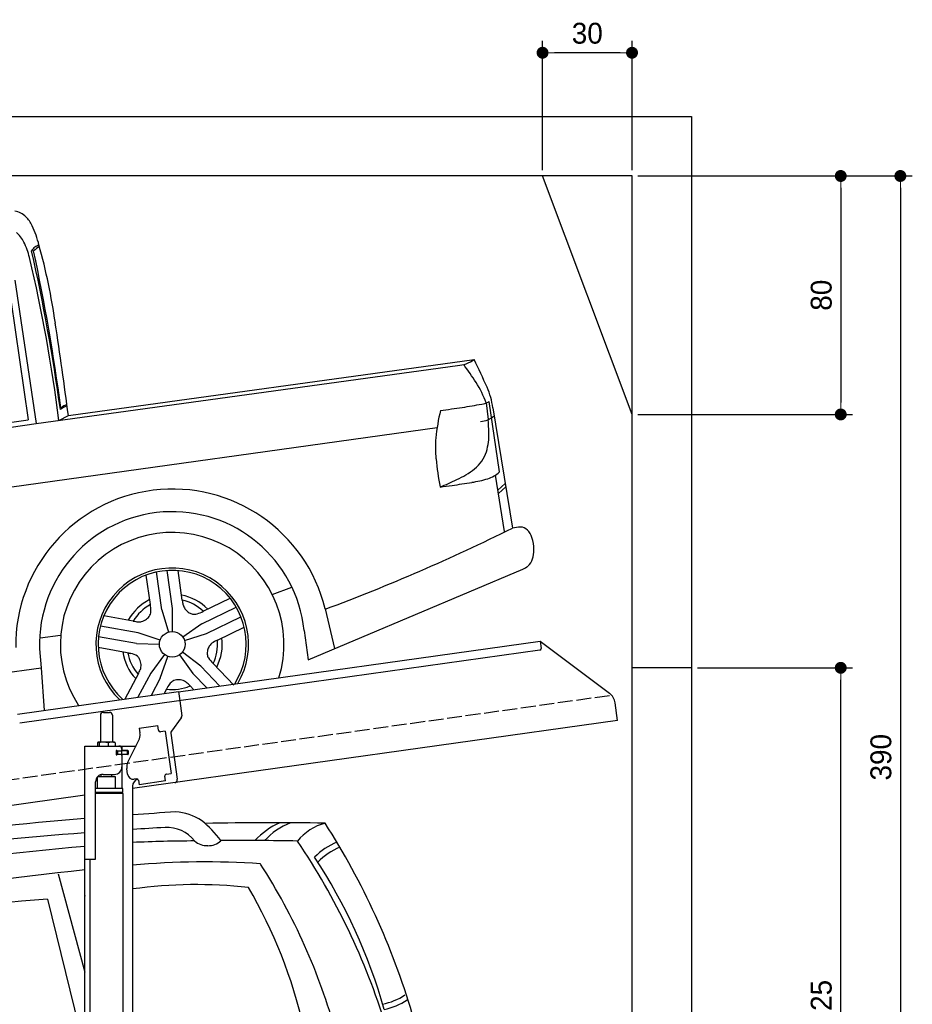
# Model space of a CAD drawing. Extents: x -311 to 6440, y -844 to 6274.
# Tile 6 of 6: x 3446 to 6440, y 2971 to 6274. Entities that reach past the tile are written whole.
import ezdxf

# ---------------------------------------------------------------- set-up
doc = ezdxf.new("R2010")
doc.units = 0
doc.header["$LTSCALE"] = 10
doc.header["$MEASUREMENT"] = 0
doc.linetypes.add('GEN3', pattern=[6.25, 5, -1.25])
doc.layers.get('0').update_dxf_attribs({"linetype": 'CONTINUOUS'})
doc.layers.get('DEFPOINTS').update_dxf_attribs({"linetype": 'CONTINUOUS'})
for name, color, linetype in [('3', 6, 'GEN3'), ('CAR', 1, 'CONTINUOUS'), ('SICHTBARE_KANTEN_DIN_', 7, 'CONTINUOUS')]:
    doc.layers.add(name, color=color, linetype=linetype)
doc.layers.add('AM_0', color=7, linetype='CONTINUOUS', lineweight=30)
doc.layers.add('AM_5', color=3, linetype='CONTINUOUS', lineweight=15)
doc.dimstyles.new('KLAUS_DXF', dxfattribs={"dimscale": 20, "dimtxt": 3.5, "dimasz": 2, "dimexe": 2, "dimexo": 1, "dimgap": 1.5, "dimtad": 1, "dimlfac": 0.1, "dimdsep": 46, "dimtxsty": 'STANDARD', "dimblk": 'DOT', "dimcen": 2, "dimclrd": 256, "dimclre": 256, "dimclrt": 2, "dimadec": 0, "dimazin": 0, "dimtfac": 1, "dimtmove": 2, "dimatfit": 3, "dimfxl": 1, "dimtolj": 1, "dimarcsym": 0})

# ---------------------------------------------------------------- blocks, each defined once
blk = doc.blocks.new('_DOT')
at = {"color": 0, "linetype": 'ByBlock'}
blk.add_line((-0.5, 0), (-1, 0), dxfattribs=at)
at = {"color": 0, "linetype": 'ByBlock', "const_width": 0.5}
blk.add_lwpolyline([(-0.25, 0, 1), (0.25, 0, 1)], format="xyb", close=True, dxfattribs=at)
blk = doc.blocks.new('*D5')
at = {"layer": 'AM_5', "lineweight": -2, "transparency": 16777216}
for p, q in [((5199.5, 5770), (5199.5, 6203.4)), ((5499.5, 5770), (5499.5, 6203.4)), ((5459.5, 6163.4), (5239.5, 6163.4))]:
    blk.add_line(p, q, dxfattribs=at)
at = {"layer": 'DEFPOINTS', "color": 0, "transparency": 16777216}
for p in [(5199.5, 6163.4), (5199.5, 5750), (5499.5, 5750)]:
    blk.add_point(p, dxfattribs=at)
at = {"layer": 'AM_5', "lineweight": -2, "transparency": 16777216, "xscale": 40, "yscale": 40, "zscale": 40, "rotation": 180}
blk.add_blockref('_DOT', (5199.5, 6163.4), dxfattribs=at)
at = {"layer": 'AM_5', "lineweight": -2, "transparency": 16777216, "xscale": 40, "yscale": 40, "zscale": 40}
blk.add_blockref('_DOT', (5499.5, 6163.4), dxfattribs=at)
at = {"layer": 'AM_5', "color": 2, "transparency": 16777216, "insert": (5349.5, 6228.4), "char_height": 70, "attachment_point": 5}
blk.add_mtext('\\A1;30', dxfattribs=at)
blk = doc.blocks.new('*D7')
at = {"layer": 'AM_5', "lineweight": -2, "transparency": 16777216}
for p, q in [((5519.5, 5750), (6239.5, 5750)), ((6199.5, 5710), (6199.5, 4990)), ((5519.5, 4950), (6239.5, 4950))]:
    blk.add_line(p, q, dxfattribs=at)
at = {"layer": 'DEFPOINTS', "color": 0, "transparency": 16777216}
for p in [(5499.5, 5750), (5499.5, 4950), (6199.5, 4950)]:
    blk.add_point(p, dxfattribs=at)
at = {"layer": 'AM_5', "lineweight": -2, "transparency": 16777216, "xscale": 40, "yscale": 40, "zscale": 40}
for p, rotation in [((6199.5, 5750), 90), ((6199.5, 4950), 270)]:
    blk.add_blockref('_DOT', p, dxfattribs=dict(at, rotation=rotation))
at = {"layer": 'AM_5', "color": 2, "transparency": 16777216, "insert": (6134.5, 5350), "char_height": 70, "attachment_point": 5, "rotation": 90}
blk.add_mtext('\\A1;80', dxfattribs=at)
blk = doc.blocks.new('*D10')
at = {"layer": 'AM_5', "lineweight": -2, "transparency": 16777216}
for p, q in [((5719.5, 4100), (6239.5, 4100)), ((6199.5, 1890), (6199.5, 4060)), ((6219.5, 1850), (6239.5, 1850))]:
    blk.add_line(p, q, dxfattribs=at)
at = {"layer": 'DEFPOINTS', "color": 0, "transparency": 16777216}
for p in [(5699.5, 4100), (6199.5, 4100), (6199.5, 1850)]:
    blk.add_point(p, dxfattribs=at)
at = {"layer": 'AM_5', "lineweight": -2, "transparency": 16777216, "xscale": 40, "yscale": 40, "zscale": 40}
for p, rotation in [((6199.5, 4100), 90), ((6199.5, 1850), 270)]:
    blk.add_blockref('_DOT', p, dxfattribs=dict(at, rotation=rotation))
at = {"layer": 'AM_5', "color": 2, "transparency": 16777216, "insert": (6134.5, 2975), "char_height": 70, "attachment_point": 5, "rotation": 90}
blk.add_mtext('\\A1;225', dxfattribs=at)
blk = doc.blocks.new('*D13')
at = {"layer": 'AM_5', "lineweight": -2, "transparency": 16777216}
for p, q in [((5519.5, 5750), (6439.5, 5750)), ((6399.5, 5710), (6399.5, 1890)), ((6019.5, 1850), (6439.5, 1850))]:
    blk.add_line(p, q, dxfattribs=at)
at = {"layer": 'DEFPOINTS', "color": 0, "transparency": 16777216}
for p in [(5499.5, 5750), (5999.5, 1850), (6399.5, 1850)]:
    blk.add_point(p, dxfattribs=at)
at = {"layer": 'AM_5', "lineweight": -2, "transparency": 16777216, "xscale": 40, "yscale": 40, "zscale": 40}
for p, rotation in [((6399.5, 5750), 90), ((6399.5, 1850), 270)]:
    blk.add_blockref('_DOT', p, dxfattribs=dict(at, rotation=rotation))
at = {"layer": 'AM_5', "color": 2, "transparency": 16777216, "insert": (6334.5, 3800), "char_height": 70, "attachment_point": 5, "rotation": 90}
blk.add_mtext('\\A1;390', dxfattribs=at)
blk = doc.blocks.new('Car195K_OG')
at = {"layer": 'CAR'}
for p, q in [((23773.2, 2944.6), (23846.3, 2442.1)), ((23801.5, 2909.9), (23872.7, 2429)), ((23981.4, 2455.9), (25342.2, 2643.7)), ((23872.7, 2429), (25286.3, 2623.8)), ((25382.1, 2498.3), (25388.9, 2442.7)), ((25427.3, 2267.1), (25392.5, 2503.5)), ((25405, 2482), (25470.3, 2078.4)), ((23949.2, 2439.5), (23981.4, 2455.9)), ((22118.2, 1984.9), (25217.9, 2415.7)), ((22179.4, 2187.5), (23872.7, 2429)), ((23311.6, 2364.5), (23846.3, 2442.1)), ((25412.9, 2255.8), (25442.6, 2067.6)), ((25421.9, 2205.8), (25446.2, 2227.7)), ((25423.5, 2195.2), (25447.8, 2217.1)), ((24256.2, 1821.9), (24242.2, 1921.2)), ((24295.1, 1804), (24277.1, 1931.4)), ((24330.7, 1809), (24312.8, 1936.5)), ((24363.1, 1837), (24349.2, 1936.2)), ((24785.6, 1637.2), (25504.9, 1941.4)), ((24665.2, 1855.9), (24730.7, 1880.5)), ((24433.4, 1799.6), (24523.5, 1843.5)), ((24198.9, 1766.6), (24100.2, 1784)), ((24295.1, 1804), (24317.1, 1730)), ((24329.9, 1731.8), (24330.7, 1809)), ((24428.4, 1757.1), (24544.1, 1813.5)), ((24842.3, 1807.7), (24873.5, 1674.5)), ((24428.4, 1757.1), (24364.8, 1713.2)), ((24444.2, 1724.7), (24559.8, 1781.1)), ((23886.7, 1710.4), (23954.3, 1719)), ((24215.4, 1727.2), (24088.7, 1749.5)), ((24288.6, 1702.5), (24215.4, 1727.2)), ((24370.5, 1701.6), (24444.2, 1724.7)), ((24480.8, 1702.5), (24570.9, 1746.5)), ((24771.9, 1735.3), (24785.6, 1637.2)), ((24209.2, 1691.7), (24082.5, 1714)), ((24209.2, 1691.7), (24286.4, 1689.8)), ((23884.8, 1674), (23889.5, 1609.7)), ((24190.8, 1658.4), (24081.4, 1677.7)), ((24180.2, 1660.3), (24184.8, 1659.4)), ((24184.8, 1659.4), (24190.8, 1658.4)), ((24303.8, 1654.2), (24257.7, 1592.2)), ((24354.4, 1653.7), (24399.1, 1590.7)), ((24425, 1615.7), (24363.6, 1662.6)), ((24289.5, 1575.3), (24315.1, 1648.2)), ((24466.9, 1624.1), (24536.6, 1552)), ((22049.2, 1351.9), (23889.5, 1609.7)), ((23889.5, 1609.7), (23900, 1467)), ((24216, 1590.4), (24170.6, 1505)), ((24257.7, 1592.2), (24214.6, 1511.2)), ((24399.1, 1590.7), (24445.5, 1542.7)), ((24425, 1615.7), (24489.6, 1548.8)), ((24289.5, 1575.3), (24258.7, 1517.4)), ((24310.4, 1538), (24302.8, 1523.6)), ((24315.5, 1547.5), (24315.5, 1547.5)), ((24389.3, 1549.1), (24401.4, 1536.5))]:
    blk.add_line(p, q, dxfattribs=at)
blk.add_circle((24329.4, 1688.8), 43, dxfattribs=at)
for centre, radius, start, end in [((23792.1, 3075.4), 66.8, 45.6842, 81.7861), ((23759.7, 3045.6), 110.8, 25.2971, 44.499), ((23558.5, 2950.6), 333.3, 13.5316, 25.2706), ((23739.3, 2993.6), 102.6, 25.6956, 48.8006), ((23619.1, 2931.2), 238, 13.3074, 26.6844), ((23887.9, 2992), 34.5, 123.6947, 150.1279), ((17572.8, 1598.4), 6441.6, 7.83556, 12.65201), ((23985.5, 2871.9), 182.2, 123.8481, 131.5184), ((16913.2, 1530.4), 7106.9, 7.69928, 12.003), ((23911.8, 2953.6), 79.8, 111.4449, 122.6702), ((21876.5, 2471.8), 2081.9, 8.1279, 15.5124), ((19067.5, 1841.9), 4918.1, 6.9798, 13.4516), ((3868, -234.4), 20292.5, 7.61845, 8.50319), ((25277.4, 2737.4), 113.9, 274.4979, 304.6598), ((19320.8, -258.7), 6684.3, 24.85685, 25.73491), ((24475.6, 2009.6), 1035.8, 32.5449, 36.6162), ((25068, 2387.6), 333.1, 19.424, 32.5525), ((25106.2, 2436.6), 302.2, 8.6549, 22.2609), ((24013.3, 2397.8), 98.4, 111.6743, 126.8161), ((24034.6, 2357.7), 147.5, 113.2074, 122.0972), ((25053.2, 4029.9), 1566.2, 276.4431, 279.1472), ((25022.3, 4325), 1862.6, 278.6443, 280.6814), ((25352.2, 2585.8), 92.4, 279.5157, 293.1633), ((25383.2, 2513), 13.3, 293.7852, 314.5208), ((25942.2, 2306.9), 732.4, 166.8492, 174.193), ((25354, 2524), 88.5, 276.2862, 308.9628), ((24890.6, 2391.9), 500.9, 0.8296, 5.8111), ((25594, 2348.5), 381.8, 175.1142, 185.6841), ((25188, 2392.5), 203.5, 343.5756, 1.8745), ((25270.7, 2370.7), 118.1, 307.9631, 342.404), ((26340.9, 2425.2), 1132.6, 185.8029, 190.6157), ((25161.6, 2508.3), 293.7, 294.5805, 308.219), ((25357.4, 2342.6), 102.8, 287.1634, 312.7722), ((24805, 3250.7), 1117.2, 292.2247, 295.3737), ((24401.2, 8420.5), 6258.8, 277.58739, 277.95954), ((24945.3, 4549.5), 2349.8, 277.8917, 279.53), ((25284.5, 2575.9), 347.3, 278.2404, 287.2987), ((24330.8, 1683.2), 526.4, 13.6855, 180.5716), ((24329.4, 1688.8), 444.9, 6.0029, 181.8997), ((25500.6, 1955.7), 126.4, 91.5686, 103.8722), ((25497.5, 2049.1), 32.9, 44.6103, 90.5785), ((24329.4, 1688.8), 375.1, 342.6049, 213.2261), ((22517.5, 8033.8), 6647.2, 290.47429, 296.3734), ((25474, 2026.9), 65.2, 18.3609, 44.0278), ((25423.4, 2008.1), 119.2, 359.0927, 19.2704), ((25439.5, 2006.5), 103, 342.2868, 359.8428), ((25488, 1992.9), 54.2, 288.1479, 310.1389), ((25486.5, 1990.6), 53.5, 313.033, 343.2157), ((24329.4, 1688.8), 256, 329.0759, 226.637), ((24329.4, 1688.8), 248.2, 327.6097, 228.0879), ((24329.4, 1688.8), 167.9, 44.7612, 79.2388), ((24329.4, 1688.8), 167.9, 116.7612, 151.2388), ((24329.4, 1688.8), 152, 118.8141, 149.1859), ((24153.7, 1802.1), 104.4, 0.6272, 10.9408), ((24329.4, 1688.8), 152, 46.8141, 77.1859), ((24487.9, 1849.2), 125.4, 185.6208, 192.7363), ((24403.7, 1830.9), 39.2, 193.7941, 216.812), ((24219.9, 1805.2), 39.6, 306.4538, 331.4072), ((24224.7, 1801), 33.4, 333.7468, 3.8019), ((24410.2, 1835.3), 47.1, 216.3686, 230.9953), ((24408.8, 1833.3), 44.7, 230.8204, 248.5107), ((24404.1, 1821.7), 32.1, 248.6824, 268.6356), ((24403.2, 1824), 34.4, 270.1953, 286.918), ((24383, 1890.9), 104.3, 286.8381, 298.8895), ((24225.5, 1888.3), 124.5, 257.6814, 265.1534), ((24217.3, 1802.9), 38.8, 266.5628, 283.705), ((24215.2, 1810.8), 46.9, 283.9683, 307.0907), ((24490.2, 1659.4), 43, 130.4068, 153.292), ((24512.1, 1625.7), 82.9, 112.1642, 126.7908), ((24329.4, 1688.8), 152, 334.8141, 5.1859), ((24329.4, 1688.8), 167.9, 332.7612, 7.2388), ((24329.4, 1688.8), 167.9, 188.7612, 223.2388), ((24329.4, 1688.8), 152, 190.8141, 221.1859), ((24183.7, 1612.7), 46.2, 51.2646, 81.2434), ((24486.2, 1658.8), 39.4, 169.7821, 183.9694), ((24475.8, 1658.2), 29, 184.1677, 211.3441), ((24494.2, 1657.1), 47.5, 152.9007, 169.4201), ((24188.1, 1622.9), 35.7, 26.9866, 46.4496), ((24178.3, 1617.8), 46.8, 4.1107, 27.1242), ((24181.9, 1618.1), 43.1, 340.6045, 3.9805), ((24531.1, 1693.8), 94.7, 212.3506, 227.3756), ((24122.8, 1643.8), 107.4, 329.1316, 338.1496), ((24404.5, 1494.1), 103.8, 143.7217, 154.9669), ((24348.3, 1536.6), 33.3, 120.8621, 145.458), ((24349.2, 1531.9), 37.9, 92.4372, 118.4504), ((24350.1, 1522.3), 47.5, 70.7543, 93.0472), ((24352.9, 1530.3), 39, 53.8197, 70.6772), ((24317.1, 1487), 95.2, 40.691, 51.8177), ((24329.4, 1688.8), 152, 262.8141, 293.1859), ((24329.4, 1688.8), 167.9, 294.651, 295.2388)]:
    blk.add_arc(centre, radius, start, end, dxfattribs=at)
blk = doc.blocks.new('Car200VanEG')
at = {"layer": 'CAR'}
for p, q in [((29554, 5533), (29644.2, 5203.4)), ((29642.4, 5463.9), (29644.2, 5457.7)), ((29518.3, 5448.3), (29644.2, 4935.9))]:
    blk.add_line(p, q, dxfattribs=at)
for centre, radius, start, end in [((30652, -6879.3), 12637.8, 94.57407, 100.23429), ((36132.4, -79851.1), 85815.3, 94.132158, 94.22895), ((29935.7, 5559.5), 182.1, 56.7316, 85.9018), ((35546.6, -81008), 86879.7, 93.718007, 93.789795), ((29918.8, 5570.6), 118.3, 37.9475, 92.9239), ((29817.6, 5437.9), 350, 36.1738, 51.4653), ((30275.3, -6080.3), 11784.7, 89.15401, 91.10661), ((30397.6, 5476.5), 248.8, 113.6534, 137.4736), ((30415.6, 5492.7), 227, 111.2583, 138.0462), ((30496.6, 5529.2), 180.2, 105.2084, 140.7984), ((28349.5, 4356.1), 2494.8, 16.4595, 32.68), ((30440, -5246.2), 10945.8, 94.16954, 100.48914), ((30794.7, -7277.3), 12953.5, 95.09603, 101.31232), ((30035.4, 448.2), 5195.2, 90.2568, 92.5509), ((30054.7, 5692.7), 65.1, 229.2026, 271.6116), ((30058.1, 5690), 62.5, 268.4923, 312.6784), ((30165.6, -5629.4), 11274.2, 89.02739, 90.33277), ((28414.3, 4332.6), 2343.4, 17.1714, 34.0046), ((30586.4, 5414), 245.7, 113.4045, 134.4434), ((30593.9, 5402.8), 239.4, 113.3845, 134.7993), ((28852.8, 4566.2), 1867, 15.9234, 33.237), ((30052.5, 2876.9), 2696.3, 86.163, 95.2852), ((28505.6, 4454.6), 2054.1, 15.3901, 32.7515), ((31358.1, -10357.5), 15995.8, 96.15089, 101.47013), ((30019.2, 3912), 1585, 83.7303, 97.7956), ((28789.5, 4663.7), 1626.8, 12.5758, 30.4243), ((30034.9, -1376.9), 6844.8, 94.32835, 100.16386), ((30604, 5296.3), 203.8, 280.807, 303.8471), ((30606.7, 5287), 212.7, 281.2217, 303.651)]:
    blk.add_arc(centre, radius, start, end, dxfattribs=at)
blk.add_open_spline([(29642.4, 5463.9), (29643, 5464), (29643.6, 5464), (29644.2, 5464.1)], degree=3, dxfattribs=at)

msp = doc.modelspace()

# ---------------------------------------------------------------- linework, layer by layer
for p, q in [((-0.481, 5950.005), (5699.503, 5950.005)), ((5699.503, 5950.005), (5699.503, 1850.005)), ((5499.51, 4950.005), (5199.51, 5750.005)), ((3978.526, 4019.409), (5191.605, 4189.896)), ((5191.605, 4189.896), (5195.084, 4165.139)), ((5191.605, 4189.896), (5423.542, 4015.119)), ((5190.829, 4159.492), (3979.731, 3989.283)), ((5699.503, 4100.005), (5499.51, 4100.005)), ((3438.691, 3944.55), (3978.387, 4020.399)), ((3978.387, 4020.399), (3982.702, 3989.701)), ((3979.731, 3989.283), (3445.976, 3914.269)), ((3982.702, 3989.701), (3989.78, 3939.338)), ((5451.216, 3923.433), (5442.964, 3982.146)), ((3716.715, 3940.64), (3716.715, 3850.64)), ((3726.715, 3950.64), (3746.715, 3950.64)), ((3756.715, 3940.64), (3756.715, 3850.64)), ((3987.863, 3931.928), (3954.55, 3887.719)), ((5451.216, 3923.433), (3824.715, 3694.844)), ((3846.658, 3897.873), (3909.044, 3906.641)), ((3846.658, 3897.873), (3848.884, 3882.029)), ((3911.271, 3890.797), (3909.044, 3906.641)), ((3849.474, 3877.83), (3848.884, 3882.029)), ((3911.271, 3890.797), (3911.41, 3889.807)), ((3917.058, 3885.551), (3918.048, 3885.69)), ((3933.892, 3887.917), (3918.048, 3885.69)), ((3933.892, 3887.917), (3953.933, 3745.319)), ((3952.633, 3880.309), (3974.325, 3725.968)), ((3664.715, 3837.64), (3836.1, 3837.64)), ((3664.715, 3457.64), (3664.715, 3837.64)), ((3706.798, 3848.184), (3706.798, 3837.64)), ((3727.496, 3850.64), (3709.522, 3850.64)), ((3712.538, 3848.184), (3712.538, 3837.64)), ((3754.543, 3850.64), (3727.496, 3850.64)), ((3742.455, 3848.184), (3742.455, 3837.64)), ((3764.215, 3850.64), (3754.543, 3850.64)), ((3766.632, 3848.184), (3766.632, 3837.64)), ((3789.715, 3822.14), (3789.715, 3837.64)), ((3808.53, 3783.529), (3846, 3857.069)), ((3773.361, 3821.64), (3769.715, 3821.64)), ((3807.715, 3809.64), (3769.849, 3809.64)), ((3770.715, 3811.785), (3770.715, 3818.994)), ((3773.361, 3821.64), (3785.715, 3821.64)), ((3785.715, 3809.14), (3773.361, 3809.14)), ((3773.715, 3821.64), (3773.715, 3809.64)), ((3787.715, 3821.64), (3785.715, 3821.64)), ((3787.715, 3821.64), (3788.715, 3821.64)), ((3788.715, 3827.64), (3788.715, 3824.64)), ((3789.439, 3821.64), (3788.715, 3821.64)), ((3788.715, 3809.64), (3788.715, 3821.64)), ((3788.715, 3806.14), (3788.715, 3767.64)), ((3806.991, 3821.64), (3789.439, 3821.64)), ((3808.715, 3822.14), (3789.715, 3822.14)), ((3789.715, 3694.659), (3789.715, 3809.14)), ((3808.715, 3809.14), (3789.715, 3809.14)), ((3806.991, 3821.64), (3807.715, 3821.64)), ((3807.715, 3809.64), (3807.715, 3821.64)), ((3809.715, 3821.14), (3809.715, 3810.14)), ((3766.713, 3734.641), (3706.713, 3733.885)), ((3706.715, 3694.688), (3706.713, 3733.885)), ((3718.723, 3734.037), (3718.715, 3741.64)), ((3725.715, 3742.64), (3763.715, 3742.64)), ((3754.717, 3734.49), (3754.715, 3742.64)), ((3766.713, 3694.643), (3766.713, 3734.641)), ((3807.839, 3742.963), (3805.056, 3762.769)), ((3932.843, 3737.305), (3932.982, 3736.315)), ((3935.209, 3720.471), (3932.982, 3736.315)), ((3938.089, 3743.092), (3937.099, 3742.953)), ((3938.089, 3743.092), (3953.933, 3745.319)), ((3700.715, 3460.64), (3700.715, 3717.64)), ((3824.715, 3702.64), (3824.715, 2144.272)), ((3838.35, 3727.055), (3830.428, 3725.941)), ((3843.997, 3722.799), (3846.085, 3707.945)), ((3935.209, 3720.471), (3846.085, 3707.945)), ((3664.715, 3672.357), (959.991, 3292.233)), ((3791.715, 3694.643), (3700.715, 3694.643)), ((3791.716, 3681.375), (3700.715, 3681.375)), ((3788.716, 3679.643), (3700.715, 3679.643)), ((3791.716, 3677.911), (3700.715, 3677.911)), ((3788.716, 3679.643), (3791.716, 3681.375)), ((3788.716, 3679.643), (3791.716, 3677.911)), ((3789.715, 3679.066), (3789.715, 3680.22)), ((3791.699, 3677.911), (3791.812, 1671.652)), ((3791.716, 3681.375), (3791.715, 3694.643)), ((3664.715, 1587.64), (3664.715, 3457.64)), ((3664.715, 3457.64), (3697.715, 3457.64)), ((3681.711, 3457.64), (3681.812, 1671.629))]:
    msp.add_line(p, q)
msp.add_polyline3d([(3843.994, 3722.803, 0), (3843.994, 3722.803, 0), (3843.994, 3722.813, 0), (3843.994, 3722.823, 0), (3843.994, 3722.833, 0), (3843.994, 3722.833, 0), (3843.994, 3722.843, 0), (3843.994, 3722.853, 0), (3843.984, 3722.863, 0), (3843.984, 3722.863, 0), (3843.984, 3722.873, 0), (3843.984, 3722.883, 0), (3843.984, 3722.893, 0), (3843.984, 3722.903, 0), (3843.984, 3722.903, 0), (3843.984, 3722.913, 0), (3843.974, 3722.923, 0), (3843.974, 3722.933, 0), (3843.974, 3722.933, 0), (3843.974, 3722.943, 0), (3843.974, 3722.953, 0), (3843.974, 3722.963, 0), (3843.974, 3722.963, 0), (3843.974, 3722.973, 0), (3843.964, 3722.983, 0), (3843.964, 3722.993, 0), (3843.964, 3723.003, 0), (3843.964, 3723.003, 0), (3843.964, 3723.013, 0), (3843.964, 3723.023, 0), (3843.964, 3723.033, 0), (3843.954, 3723.033, 0), (3843.954, 3723.043, 0), (3843.954, 3723.053, 0), (3843.954, 3723.063, 0), (3843.954, 3723.063, 0), (3843.954, 3723.073, 0), (3843.944, 3723.083, 0), (3843.944, 3723.093, 0), (3843.944, 3723.103, 0), (3843.944, 3723.103, 0), (3843.944, 3723.113, 0), (3843.944, 3723.123, 0), (3843.944, 3723.133, 0), (3843.934, 3723.133, 0), (3843.934, 3723.143, 0), (3843.934, 3723.153, 0), (3843.934, 3723.163, 0), (3843.934, 3723.163, 0), (3843.934, 3723.173, 0), (3843.924, 3723.183, 0), (3843.924, 3723.193, 0), (3843.924, 3723.203, 0), (3843.924, 3723.203, 0), (3843.924, 3723.213, 0), (3843.924, 3723.223, 0), (3843.914, 3723.233, 0), (3843.914, 3723.233, 0), (3843.914, 3723.243, 0), (3843.914, 3723.253, 0), (3843.914, 3723.263, 0), (3843.904, 3723.273, 0), (3843.904, 3723.273, 0), (3843.904, 3723.283, 0), (3843.904, 3723.293, 0), (3843.904, 3723.303, 0), (3843.894, 3723.303, 0), (3843.894, 3723.313, 0), (3843.894, 3723.323, 0), (3843.894, 3723.333, 0), (3843.894, 3723.333, 0), (3843.894, 3723.343, 0), (3843.884, 3723.353, 0), (3843.884, 3723.363, 0), (3843.884, 3723.373, 0), (3843.884, 3723.373, 0), (3843.884, 3723.383, 0), (3843.874, 3723.393, 0), (3843.874, 3723.403, 0), (3843.874, 3723.403, 0), (3843.874, 3723.413, 0), (3843.864, 3723.423, 0), (3843.864, 3723.433, 0), (3843.864, 3723.433, 0), (3843.864, 3723.443, 0), (3843.864, 3723.453, 0), (3843.854, 3723.463, 0), (3843.854, 3723.473, 0), (3843.854, 3723.473, 0), (3843.854, 3723.483, 0), (3843.854, 3723.493, 0), (3843.844, 3723.503, 0), (3843.844, 3723.503, 0), (3843.844, 3723.513, 0), (3843.844, 3723.523, 0), (3843.834, 3723.533, 0), (3843.834, 3723.533, 0), (3843.834, 3723.543, 0), (3843.834, 3723.553, 0), (3843.824, 3723.563, 0), (3843.824, 3723.573, 0), (3843.824, 3723.573, 0), (3843.824, 3723.583, 0), (3843.824, 3723.593, 0), (3843.814, 3723.603, 0), (3843.814, 3723.603, 0), (3843.814, 3723.613, 0), (3843.814, 3723.623, 0), (3843.804, 3723.633, 0), (3843.804, 3723.633, 0), (3843.804, 3723.643, 0), (3843.804, 3723.653, 0), (3843.794, 3723.663, 0), (3843.794, 3723.673, 0), (3843.794, 3723.673, 0), (3843.794, 3723.683, 0), (3843.784, 3723.693, 0), (3843.784, 3723.703, 0), (3843.784, 3723.703, 0), (3843.784, 3723.713, 0), (3843.774, 3723.723, 0), (3843.774, 3723.733, 0), (3843.774, 3723.733, 0), (3843.764, 3723.743, 0), (3843.764, 3723.753, 0), (3843.764, 3723.763, 0), (3843.764, 3723.763, 0), (3843.754, 3723.773, 0)])
for centre, radius, start, end in [((5190.133, 4164.443), 5, 278, 8), ((5393.451, 3975.187), 50, 8, 53), ((3726.715, 3940.64), 10, 90, 180), ((3746.715, 3940.64), 10, 0, 90), ((3979.877, 3937.946), 10, 323, 8), ((3814.815, 3872.959), 35, 333, 8), ((3916.362, 3890.503), 5, 188, 278), ((3962.536, 3881.701), 10, 143, 188), ((3715.184, 3843.096), 9.808, 138.356376, 148.753006), ((3710.037, 3847.934), 2.754, 100.76608, 142.434274), ((3709.58, 3848.547), 2.094, 44.84476, 91.561935), ((3705.54, 3844.088), 8.108, 30.33762, 47.053163), ((3727.405, 3803.271), 47.367, 71.474333, 108.335359), ((3754.472, 3819.304), 31.336, 67.161985, 112.719952), ((3761.182, 3845.234), 6.199, 28.413387, 60.706774), ((3778.715, 3827.64), 10, 0, 90), ((3770.715, 3821.64), 1, 48.590378, 221.409622), ((3770.715, 3809.14), 1, 138.590378, 311.409622), ((3767.715, 3818.994), 3, 0, 41.409622), ((3767.715, 3811.785), 3, 318.590378, 0), ((3773.361, 3824.64), 3, 228.590378, 270), ((3773.361, 3806.14), 3, 90, 131.409622), ((3785.715, 3824.64), 3, 270, 0), ((3785.715, 3806.14), 3, 0, 90), ((3808.715, 3821.14), 1, 0, 90), ((3808.715, 3810.14), 1, 270, 0), ((3763.715, 3767.64), 25, 270, 0), ((3839.715, 3767.64), 35, 153, 188), ((3725.715, 3717.64), 25, 90, 180), ((3827.644, 3745.747), 20, 188, 278), ((3937.794, 3738.001), 5, 98, 188), ((3849.715, 3702.64), 25, 108.64725, 180), ((3839.046, 3722.103), 5, 19.536959, 98), ((3964.422, 3724.576), 10, 278, 8), ((3697.715, 3460.64), 3, 270, 0)]:
    msp.add_arc(centre, radius, start, end)
at = {"layer": '3'}
msp.add_line((423.4, 3304.675), (5430.808, 4008.42), dxfattribs=at)
at = {"layer": 'SICHTBARE_KANTEN_DIN_'}
for p, q in [((5499.51, 5750.005), (199.444, 5750.005)), ((5499.51, -349.995), (5499.51, 5750.005))]:
    msp.add_line(p, q, dxfattribs=at)

# ---------------------------------------------------------------- block references
at = {"layer": 'AM_0'}
for name, p in [('Car195K_OG', (-20371.967, 2490.11)), ('Car200VanEG', (-25979.454, -2124.214))]:
    msp.add_blockref(name, p, dxfattribs=at)

# ---------------------------------------------------------------- dimensions: what is measured, and where the dimension line sits
at = {"layer": 'AM_5'}
dim = msp.add_linear_dim(base=(5199.51, 6163.363), p1=(5499.51, 5750.005), p2=(5199.51, 5750.005), dimstyle='KLAUS_DXF', override={"dimtzin": 7}, dxfattribs=at)
dim.commit()
dim.dimension.update_dxf_attribs({"geometry": '*D5', "text_midpoint": (5349.51, 6228.363)})
for base, p1, p2, picture, middle in [((6199.51, 4950.005), (5499.51, 5750.005), (5499.51, 4950.005), '*D7', (6134.51, 5350.005)), ((6199.51, 4100.005), (6199.51, 1850.005), (5699.503, 4100.005), '*D10', (6134.51, 2975.005))]:
    dim = msp.add_linear_dim(base=base, p1=p1, p2=p2, angle=90, dimstyle='KLAUS_DXF', override={"dimtzin": 7}, dxfattribs=at)
    dim.commit()
    dim.dimension.update_dxf_attribs({"geometry": picture, "text_midpoint": middle})
dim = msp.add_linear_dim(base=(6399.51, 1850.005), p1=(5499.51, 5750.005), p2=(5999.51, 1850.005), angle=90, dimstyle='KLAUS_DXF', dxfattribs=at)
dim.commit()
dim.dimension.update_dxf_attribs({"geometry": '*D13', "text_midpoint": (6334.51, 3800.005)})

doc.saveas('drawing.dxf')
